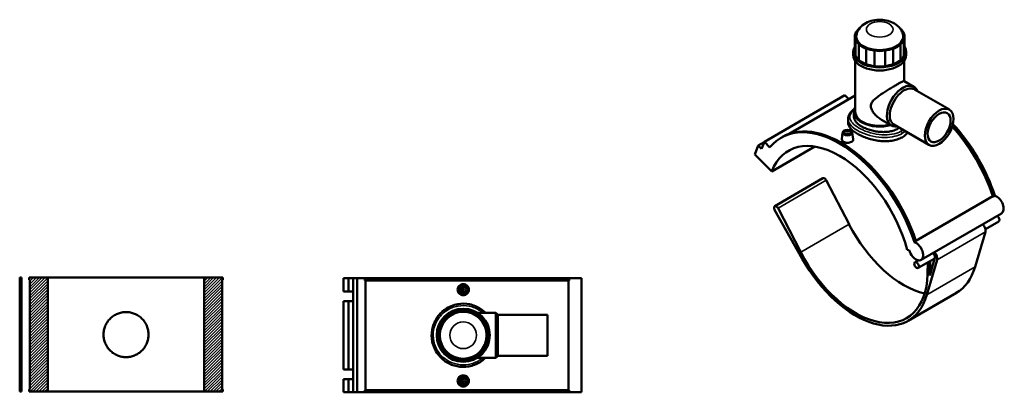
# Model space of a CAD drawing. Header units: millimetres. Extents: x -147 to 1375, y -131 to 1606.
# Tile 8 of 8: x -147 to 1375, y 1031 to 1606. Entities that reach past the tile are written whole.
import ezdxf

# ---------------------------------------------------------------- set-up
doc = ezdxf.new("R2010")
doc.units = ezdxf.units.MM
for name, color, linetype, lineweight in [('Hatch (ANSI)', 7, 'Continuous', 18), ('Visible (ANSI)', 7, 'Continuous', 50), ('Visible Narrow (ANSI)', 7, 'Continuous', 35)]:
    doc.layers.add(name, color=color, linetype=linetype, lineweight=lineweight)

msp = doc.modelspace()

# ---------------------------------------------------------------- hatches: boundary and pattern name
at = {"layer": 'Hatch (ANSI)'}
h = msp.add_hatch(dxfattribs=at)
h.set_pattern_fill('ANSI31', color=256, scale=25.4, style=0)
h.set_pattern_definition([(45, (0, 0), (-2.245064, 2.245064), [])])
h.paths.add_polyline_path([(-103.5, 1208), (-132.3, 1208), (-132.3, 1204.5), (-131.1, 1204.5), (-131.1, 1035.5), (-132.3, 1035.5), (-132.3, 1032), (-103.5, 1032)])
h.paths.add_polyline_path([(167, 1208), (138.2, 1208), (138.2, 1032), (167, 1032), (167, 1035.5), (165.8, 1035.5), (165.8, 1204.5), (167, 1204.5)])
h.paths.add_polyline_path([(-144.1, 1208), (-147, 1208), (-147, 1032), (-144.1, 1032)])

# ---------------------------------------------------------------- linework, layer by layer
at = {"layer": 'Visible (ANSI)'}
for p, q in [((1143.9, 1580.1), (1143.9, 1556.2)), ((1145, 1575.3), (1145, 1551.4)), ((1150.1, 1544.2), (1150.1, 1568.1)), ((1214.9, 1568.1), (1214.9, 1544.2)), ((1220, 1551.4), (1220, 1575.3)), ((1221.1, 1580.1), (1221.1, 1556.2)), ((1141.6, 1551.4), (1141.6, 1556.2)), ((1161.8, 1561.4), (1161.8, 1537.5)), ((1174.3, 1534.5), (1174.3, 1558.4)), ((1190.8, 1558.4), (1190.8, 1534.5)), ((1203.2, 1537.5), (1203.2, 1561.4)), ((1223.5, 1551.4), (1223.5, 1556.2)), ((1144.7, 1464), (1144.7, 1542.3)), ((1220.3, 1511.4), (1220.3, 1542.3)), ((1220.2, 1511.5), (1235.5, 1502.7)), ((1236.1, 1498.6), (1290.2, 1467.4)), ((1128.8, 1489.5), (1004.3, 1417.7)), ((1144.7, 1488.9), (1042.5, 1429.9)), ((1128.8, 1489.5), (1135, 1483.3)), ((1142.7, 1456), (1142.7, 1464)), ((1133.7, 1452.8), (1133.7, 1447.3)), ((1185.5, 1451.5), (1200.8, 1442.6)), ((1125.2, 1432.1), (1124.1, 1421.5)), ((1140.2, 1432.1), (1141.4, 1421.5)), ((1204.6, 1444.1), (1258.7, 1412.9)), ((1004.1, 1417.2), (994.8, 1411.8)), ((1000, 1406.6), (1004.3, 1417.7)), ((1004.3, 1417.7), (1012.9, 1409.1)), ((1030, 1423.8), (1032.5, 1425.3)), ((1130.7, 1429.2), (1130.7, 1429.4)), ((1134.7, 1429.2), (1134.7, 1429.4)), ((989.5, 1398), (994.8, 1411.8)), ((994.8, 1411.8), (1000, 1406.6)), ((1015.6, 1371.9), (1082.2, 1410.3)), ((989.5, 1398), (1015.6, 1371.9)), ((1094.8, 1361.4), (1020.2, 1318.3)), ((1100, 1358.2), (1135.1, 1290.5)), ((1238.4, 1264.8), (1357.3, 1333.5)), ((1358, 1333.3), (1360.5, 1334.7)), ((1020.1, 1312.6), (1062.9, 1237.1)), ((1060.4, 1247.3), (1025.4, 1315.1)), ((1370.9, 1307.1), (1246.4, 1235.2)), ((1366.5, 1294.8), (1345.9, 1283)), ((1236, 1262.9), (1238.5, 1264.3)), ((1345.9, 1278.6), (1330, 1224.5)), ((1224.9, 1251), (1228.1, 1250.5)), ((1242.2, 1234.6), (1237, 1231.6)), ((1267.6, 1237.7), (1242, 1223)), ((1255.4, 1181.4), (1271.2, 1235.5)), ((1267.8, 1238.6), (1259.8, 1211.4)), ((1259.8, 1211.4), (1260.5, 1233.7)), ((1257.1, 1231.7), (1256.5, 1212.9)), ((-144.1, 1208), (-147, 1208)), ((-147, 1208), (-147, 1032)), ((-144.1, 1032), (-144.1, 1208)), ((-103.5, 1208), (-132.3, 1208)), ((-132.3, 1208), (-132.3, 1204.5)), ((-132.3, 1204.5), (-131.1, 1204.5)), ((-131.1, 1204.5), (-131.1, 1035.5)), ((-103.5, 1032), (-103.5, 1208)), ((-103.5, 1208), (138.2, 1208)), ((167, 1208), (138.2, 1208)), ((138.2, 1208), (138.2, 1032)), ((165.8, 1035.5), (165.8, 1204.5)), ((165.8, 1204.5), (167, 1204.5)), ((167, 1204.5), (167, 1208)), ((353.7, 1207), (361.2, 1207)), ((353.7, 1207), (353.7, 1186.8)), ((361.2, 1207), (368.6, 1207)), ((361.2, 1207), (361.2, 1186.8)), ((368.6, 1207), (374.7, 1207)), ((368.6, 1207), (368.6, 1186.8)), ((374.7, 1207), (386.7, 1207)), ((374.7, 1207), (374.7, 1031)), ((702.4, 1207), (386.7, 1207)), ((386.7, 1207), (386.7, 1203.5)), ((702.4, 1203.5), (386.7, 1203.5)), ((387.7, 1203.5), (387.7, 1034.5)), ((701.4, 1034.5), (701.4, 1203.5)), ((702.4, 1203.5), (702.4, 1207)), ((721.7, 1207), (702.4, 1207)), ((721.7, 1207), (721.7, 1031)), ((353.7, 1186.8), (361.2, 1186.8)), ((361.2, 1186.8), (368.6, 1186.8)), ((368.6, 1186.8), (368.6, 1171.8)), ((1301, 1184.5), (1226.3, 1141.3)), ((353.7, 1171.8), (353.7, 1066.2)), ((361.2, 1171.8), (353.7, 1171.8)), ((361.2, 1171.8), (361.2, 1066.2)), ((368.6, 1171.8), (361.2, 1171.8)), ((368.6, 1171.8), (368.6, 1066.2)), ((560.5, 1153.6), (589.1, 1153.6)), ((589.1, 1084.3), (589.1, 1153.6)), ((592.2, 1150.5), (589.1, 1153.6)), ((592.2, 1087.5), (592.2, 1150.5)), ((592.2, 1150.5), (668.7, 1150.5)), ((668.7, 1087.5), (668.7, 1150.5)), ((560.5, 1084.3), (589.1, 1084.3)), ((592.2, 1087.5), (589.1, 1084.3)), ((592.2, 1087.5), (668.7, 1087.5)), ((353.7, 1066.2), (361.2, 1066.2)), ((361.2, 1066.2), (368.6, 1066.2)), ((368.6, 1066.2), (368.6, 1051.2)), ((353.7, 1051.2), (353.7, 1031)), ((361.2, 1051.2), (353.7, 1051.2)), ((361.2, 1051.2), (361.2, 1031)), ((368.6, 1051.2), (361.2, 1051.2)), ((368.6, 1051.2), (368.6, 1031)), ((-132.3, 1035.5), (-132.3, 1032)), ((-131.1, 1035.5), (-132.3, 1035.5)), ((167, 1035.5), (165.8, 1035.5)), ((167, 1032), (167, 1035.5)), ((-147, 1032), (-144.1, 1032)), ((-132.3, 1032), (-103.5, 1032)), ((138.2, 1032), (-103.5, 1032)), ((138.2, 1032), (167, 1032)), ((353.7, 1031), (361.2, 1031)), ((361.2, 1031), (368.6, 1031)), ((368.6, 1031), (374.7, 1031)), ((374.7, 1031), (386.7, 1031)), ((386.7, 1034.5), (386.7, 1031)), ((702.4, 1034.5), (386.7, 1034.5)), ((702.4, 1031), (386.7, 1031)), ((702.4, 1031), (702.4, 1034.5)), ((702.4, 1031), (721.7, 1031))]:
    msp.add_line(p, q, dxfattribs=at)
for centre, radius in [((538.7, 1189.4), 7.5), ((538.7, 1189.4), 5), ((538.7, 1189.4), 2), ((538.7, 1119), 41), ((538.7, 1119), 36.2), ((538.7, 1048.6), 7.5), ((538.7, 1048.6), 5), ((538.7, 1048.6), 2)]:
    msp.add_circle(centre, radius, dxfattribs=at)
for centre, radius, start, end in [((538.7, 1126.1), 31.5, 74.8293, 105.1707), ((533.6, 1124), 31.5, 119.8293, 150.1707), ((538.7, 1119), 38.4, 102.3865, 122.6135), ((538.7, 1119), 38.4, 57.3865, 77.6135), ((543.7, 1124), 31.5, 29.8293, 60.1707), ((531.5, 1119), 31.5, 164.8293, 195.1707), ((538.7, 1119), 38.4, 147.3865, 167.6135), ((538.7, 1119), 38.4, 12.3865, 32.6135), ((545.8, 1119), 31.5, 344.8293, 15.1707), ((538.7, 1119), 38.4, 192.3865, 212.6135), ((533.6, 1113.9), 31.5, 209.8293, 240.1707), ((543.7, 1113.9), 31.5, 299.8293, 330.1707), ((538.7, 1119), 38.4, 327.3865, 347.6135), ((538.7, 1119), 38.4, 237.3865, 257.6135), ((538.7, 1111.8), 31.5, 254.8293, 285.1707), ((538.7, 1119), 38.4, 282.3865, 302.6135)]:
    msp.add_arc(centre, radius, start, end, dxfattribs=at)
for centre, major_axis, start_param, end_param in [((1175.4, 1580.1), (-31.5, 0), 6.018406, 6.547964), ((1182.5, 1580.1), (-38.4, 0), 5.713972, 6.067), ((1177.5, 1583), (31.5, 0), 2.527749, 2.620974), ((1187.6, 1583), (31.5, 0), 0.520619, 0.613844), ((1182.5, 1580.1), (38.4, 0), 0.216185, 0.569213), ((1189.6, 1580.1), (31.5, 0), 6.018406, 6.547964), ((1182.5, 1580.1), (-38.4, 0), 0.216185, 0.569213), ((1182.5, 1580.1), (-36.2, 0), 6.187911, 9.520052), ((1177.5, 1577.1), (-31.5, 0), 0.520619, 1.050177), ((1187.6, 1577.1), (-31.5, 0), 2.091415, 2.620974), ((1182.5, 1580.1), (38.4, 0), 5.713972, 6.067), ((1182.5, 1556.2), (-41, 0), 5.945199, 9.762764), ((1175.4, 1556.2), (-31.5, 0), 0, 0.264779), ((1182.5, 1580.1), (38.4, 0), 4.143176, 4.496204), ((1182.5, 1575.9), (-31.5, 0), 1.306017, 1.835575), ((1182.5, 1580.1), (38.4, 0), 4.928574, 5.281602), ((1189.6, 1556.2), (31.5, 0), 6.018406, 6.283185), ((1182.5, 1551.4), (-41, 0), 0, 3.141593), ((1182.5, 1556.2), (-38.4, 0), 0.216185, 0.569213), ((1177.5, 1553.3), (-31.5, 0), 0.520619, 1.050177), ((1182.5, 1556.2), (38.4, 0), 4.143176, 4.496204), ((1182.5, 1556.2), (38.4, 0), 4.928574, 5.281602), ((1187.6, 1553.3), (-31.5, 0), 2.091415, 2.620974), ((1182.5, 1556.2), (38.4, 0), 5.713972, 6.067), ((1182.5, 1552.1), (-31.5, 0), 1.306017, 1.835575), ((1218.2, 1472.6), (17.3, 30), 5.853486, 9.854478), ((1220.4, 1471.4), (15.7, 27.3), 0, 3.141593), ((1242.2, 1337.9), (-90.3, 156.4), 0.084067, 0.105297), ((1182.5, 1464), (-39.8, 0), 5.964821, 8.302584), ((1182.5, 1464), (-37.8, 0), 0, 2.000811), ((1120.3, 1267.5), (-90.3, 156.4), 4.362764, 6.497879), ((1122.8, 1268.9), (-90.3, 156.4), 4.362764, 6.283185), ((1242.2, 1337.9), (-89.8, 155.5), 4.36375, 5.072049), ((1242.2, 1337.9), (90.3, -156.4), 1.221171, 1.931165), ((1244.7, 1339.3), (90.3, -156.4), 1.221171, 1.945126), ((1120.3, 1267.5), (-78.8, 136.4), 4.276057, 6.719518), ((1132.7, 1429.4), (-2, 0), 2.963882, 6.460896), ((1097.3, 1357.1), (-2.5, 4.33), 4.632892, 6.283185), ((1360.5, 1319.3), (7.9, -13.6), 2.58454, 2.649036), ((1363, 1320.7), (7.9, -13.6), 0, 2.58454), ((1022.7, 1314), (-2.5, 4.33), 4.632892, 7.839107), ((1364, 1299.2), (2.5, -4.33), 0, 2.323355), ((1219.8, 1324.9), (78.8, -136.4), 4.632892, 5.789246), ((1339.1, 1284.8), (5.01, -8.67), 0.503754, 1.918971), ((1238.5, 1248.9), (7.9, -13.6), 4.276057, 8.867726), ((1145.2, 1281.8), (78.8, -136.4), 4.632892, 7.032103), ((1145.2, 1281.8), (81.1, -140.5), 4.697514, 6.786939), ((1264.4, 1241.7), (-2.5, 4.33), 3.645346, 5.464948), ((1264.4, 1241.7), (-5.01, 8.67), 3.645346, 5.060564), ((1219.8, 1324.9), (81.1, -140.5), 0, 0.503754)]:
    msp.add_ellipse(centre, major_axis=major_axis, ratio=0.57735, start_param=start_param, end_param=end_param, dxfattribs=at)
for centre, major_axis in [((1274.4, 1440.1), (15.7, 27.3)), ((1274.4, 1440.1), (12.6, 21.8)), ((1132.7, 1431.8), (7.5, 0)), ((1132.7, 1431.8), (5, 0)), ((1239.5, 1227.3), (-2.5, 4.33))]:
    msp.add_ellipse(centre, major_axis=major_axis, ratio=0.57735, dxfattribs=at)
for points, knots in [([(1218.6, 1582), (1218.1, 1584.7), (1217.3, 1587.1), (1214.7, 1591.8), (1213, 1594), (1208.8, 1598.1), (1206.1, 1599.8), (1199.9, 1603), (1196.3, 1604.2), (1188.7, 1605.8), (1184.8, 1606.1), (1176.9, 1605.8), (1173, 1605.3), (1165.4, 1603.1), (1161.7, 1601.6), (1155.2, 1597.3), (1152.3, 1594.6), (1148.4, 1588.6), (1147.1, 1585.6), (1146.5, 1582.3), (1146.5, 1582.2), (1146.5, 1582)], [0.880673, 0.880673, 0.880673, 0.880673, 1.085496, 1.085496, 1.322903, 1.322903, 1.630019, 1.630019, 2.014412, 2.014412, 2.41365, 2.41365, 2.809376, 2.809376, 3.209446, 3.209446, 3.56941, 3.56941, 3.821386, 3.821386, 3.831716, 3.831716, 3.831716, 3.831716]), ([(1185.5, 1451.5), (1183.5, 1452.6), (1181.5, 1454), (1177.7, 1457.2), (1175.9, 1459), (1172.7, 1462.7), (1171.4, 1464.7), (1169.3, 1468.8), (1168.7, 1470.8), (1168.7, 1475), (1169.3, 1476.8), (1171.4, 1480), (1172.7, 1481.5), (1175.9, 1484.4), (1177.7, 1485.9), (1181.5, 1488.7), (1183.5, 1490.1), (1187.4, 1492.7), (1189.4, 1494), (1193.5, 1496.6), (1195.6, 1497.9), (1199.8, 1500.5), (1201.9, 1501.7), (1205.7, 1504), (1207.6, 1505.1), (1210.9, 1507), (1212.4, 1507.9), (1215.1, 1509.4), (1216.2, 1510), (1218, 1510.9), (1218.7, 1511.2), (1219.7, 1511.5), (1220, 1511.6), (1220.2, 1511.5)], [8.698151, 8.698151, 8.698151, 8.698151, 9.466147, 9.466147, 10.234142, 10.234142, 11.002138, 11.002138, 11.770133, 11.770133, 12.538129, 12.538129, 13.306124, 13.306124, 14.07412, 14.07412, 14.842116, 14.842116, 15.545387, 15.545387, 16.248658, 16.248658, 16.951929, 16.951929, 17.6552, 17.6552, 18.358471, 18.358471, 19.061742, 19.061742, 19.765013, 19.765013, 20.468284, 20.468284, 20.468284, 20.468284]), ([(1133.7, 1452.8), (1133.7, 1454.1), (1133.9, 1455.3), (1134.6, 1457.8), (1135.1, 1459.1), (1136.6, 1461.6), (1137.5, 1462.9), (1139.8, 1465.4), (1141.2, 1466.7), (1143, 1468.1), (1143.2, 1468.3), (1143.5, 1468.5)], [25.875149, 25.875149, 25.875149, 25.875149, 26.502881, 26.502881, 27.162852, 27.162852, 27.896252, 27.896252, 28.679256, 28.679256, 28.803863, 28.803863, 28.803863, 28.803863]), ([(1217, 1424.5), (1214.9, 1423.3), (1212.4, 1422.2), (1207, 1420.4), (1204.2, 1419.7), (1198.1, 1418.8), (1195, 1418.6), (1188.7, 1418.5), (1185.6, 1418.7), (1179.5, 1419.4), (1176.3, 1419.9), (1170, 1421.3), (1166.9, 1422.2), (1160.9, 1424.1), (1158, 1425.2), (1152.6, 1427.6), (1150.2, 1428.8), (1145.8, 1431.3), (1143.8, 1432.7), (1140.2, 1435.5), (1138.6, 1436.9), (1136.1, 1439.9), (1135.2, 1441.4), (1134, 1444.4), (1133.7, 1445.8), (1133.7, 1447.3)], [0, 0, 0, 0, 0.924719, 0.924719, 1.849437, 1.849437, 2.774156, 2.774156, 3.698875, 3.698875, 4.623411, 4.623411, 5.547946, 5.547946, 6.472482, 6.472482, 7.397018, 7.397018, 8.321553, 8.321553, 9.246089, 9.246089, 10.170625, 10.170625, 11.09516, 11.09516, 11.09516, 11.09516]), ([(1210.7, 1438), (1208.9, 1437), (1206.9, 1436.1), (1202.5, 1434.5), (1200.2, 1433.9), (1195.3, 1433.1), (1192.7, 1432.9), (1187.6, 1432.7), (1185, 1432.8), (1180, 1433.2), (1177.4, 1433.6), (1172.3, 1434.6), (1169.8, 1435.2), (1164.9, 1436.7), (1162.5, 1437.6), (1158.1, 1439.4), (1156.1, 1440.4), (1152.6, 1442.5), (1150.9, 1443.6), (1148, 1445.9), (1146.7, 1447.2), (1144.7, 1449.7), (1144, 1451), (1143, 1453.5), (1142.7, 1454.8), (1142.7, 1456)], [0, 0, 0, 0, 0.75206, 0.75206, 1.50412, 1.50412, 2.25618, 2.25618, 3.00824, 3.00824, 3.760248, 3.760248, 4.512256, 4.512256, 5.264265, 5.264265, 6.016273, 6.016273, 6.768281, 6.768281, 7.520289, 7.520289, 8.272297, 8.272297, 9.024305, 9.024305, 9.024305, 9.024305]), ([(1225.8, 1431.9), (1224.9, 1430.9), (1224, 1429.9), (1221.3, 1427.3), (1219.2, 1425.8), (1217, 1424.5)], [28.159171, 28.159171, 28.159171, 28.159171, 28.663352, 28.663352, 29.588071, 29.588071, 29.588071, 29.588071]), ([(1138.8, 1417.5), (1138.1, 1417.1), (1137.1, 1416.7), (1135, 1416.3), (1133.8, 1416.2), (1131.7, 1416.2), (1130.5, 1416.3), (1128.4, 1416.9), (1127.4, 1417.3), (1125.9, 1418.2), (1125.2, 1418.7), (1124.3, 1419.9), (1124.1, 1420.6), (1124.1, 1421.3), (1124.1, 1421.4), (1124.1, 1421.5)], [2.604725, 2.604725, 2.604725, 2.604725, 2.930394, 2.930394, 3.256063, 3.256063, 3.581575, 3.581575, 3.907087, 3.907087, 4.2326, 4.2326, 4.558112, 4.558112, 4.610735, 4.610735, 4.610735, 4.610735]), ([(1141.4, 1421.5), (1141.4, 1421.4), (1141.4, 1421.3), (1141.4, 1420.5), (1141.2, 1419.8), (1140.3, 1418.6), (1139.6, 1418), (1138.8, 1417.5)], [7.1095184, 7.1095184, 7.1095184, 7.1095184, 7.1628367, 7.1628367, 7.4885058, 7.4885058, 7.8141749, 7.8141749, 7.8141749, 7.8141749]), ([(547.3, 1189.4), (547.3, 1188.3), (547.1, 1187.1), (546.2, 1185), (545.6, 1184), (544, 1182.5), (543.1, 1181.8), (540.9, 1181), (539.8, 1180.7), (537.6, 1180.7), (536.4, 1181), (534.3, 1181.8), (533.3, 1182.5), (531.8, 1184), (531.1, 1185), (530.2, 1187.1), (530, 1188.3), (530, 1190.5), (530.2, 1191.6), (531.1, 1193.8), (531.8, 1194.7), (533.3, 1196.3), (534.3, 1196.9), (536.4, 1197.8), (537.6, 1198), (539.8, 1198), (540.9, 1197.8), (543.1, 1196.9), (544, 1196.3), (545.6, 1194.7), (546.2, 1193.8), (547.1, 1191.6), (547.3, 1190.5), (547.3, 1189.4)], [0, 0, 0, 0, 0.325669, 0.325669, 0.651338, 0.651338, 0.97685, 0.97685, 1.302362, 1.302362, 1.627875, 1.627875, 1.953387, 1.953387, 2.279056, 2.279056, 2.604725, 2.604725, 2.930394, 2.930394, 3.256063, 3.256063, 3.581575, 3.581575, 3.907087, 3.907087, 4.2326, 4.2326, 4.558112, 4.558112, 4.883781, 4.883781, 5.20945, 5.20945, 5.20945, 5.20945]), ([(573.1, 1153.6), (570.8, 1155.9), (568.3, 1157.9), (560.4, 1163.1), (554.6, 1165.6), (542.6, 1168), (536.4, 1168.1), (523.3, 1165.9), (516.5, 1163.1), (505.3, 1155.2), (500.7, 1150.3), (494, 1139.5), (491.7, 1133.6), (489.5, 1121.5), (489.6, 1115.3), (492.2, 1102.3), (495.2, 1095.6), (503.1, 1085), (507.7, 1080.7), (517.8, 1074.4), (523.4, 1072.3), (535, 1069.9), (541.2, 1069.8), (553.4, 1072), (559.4, 1074.3), (567.7, 1079.6), (570.5, 1081.8), (573.1, 1084.3)], [-40.643856, -40.643856, -40.643856, -40.643856, -39.711544, -39.711544, -37.914237, -37.914237, -36.164596, -36.164596, -34.088913, -34.088913, -32.188568, -32.188568, -30.395864, -30.395864, -28.642891, -28.642891, -26.565784, -26.565784, -24.793651, -24.793651, -23.104584, -23.104584, -21.358545, -21.358545, -19.536529, -19.536529, -18.499764, -18.499764, -18.499764, -18.499764]), ([(-17.4, 1120), (-17.4, 1122.2), (-17.2, 1124.5), (-16.3, 1129), (-15.7, 1131.2), (-13.9, 1135.5), (-12.8, 1137.5), (-10.2, 1141.3), (-8.8, 1143.1), (-5.7, 1146.1), (-4, 1147.6), (-0.2, 1150.1), (1.9, 1151.3), (6.2, 1153), (8.4, 1153.7), (12.9, 1154.6), (15.2, 1154.8), (19.5, 1154.8), (21.8, 1154.6), (26.3, 1153.7), (28.6, 1153), (32.8, 1151.3), (34.9, 1150.1), (38.7, 1147.6), (40.4, 1146.1), (43.5, 1143.1), (45, 1141.3), (47.5, 1137.5), (48.6, 1135.5), (50.4, 1131.2), (51.1, 1129), (51.9, 1124.5), (52.2, 1122.2), (52.2, 1117.8), (51.9, 1115.5), (51.1, 1111), (50.4, 1108.8), (48.6, 1104.5), (47.5, 1102.5), (45, 1098.7), (43.5, 1096.9), (40.4, 1093.9), (38.7, 1092.4), (34.9, 1089.9), (32.8, 1088.7), (28.6, 1087), (26.3, 1086.3), (21.8, 1085.4), (19.5, 1085.2), (15.2, 1085.2), (12.9, 1085.4), (8.4, 1086.3), (6.2, 1087), (1.9, 1088.7), (-0.2, 1089.9), (-4, 1092.4), (-5.7, 1093.9), (-8.8, 1096.9), (-10.2, 1098.7), (-12.8, 1102.5), (-13.9, 1104.5), (-15.7, 1108.8), (-16.3, 1111), (-17.2, 1115.5), (-17.4, 1117.8), (-17.4, 1120)], [0, 0, 0, 0, 0.657805, 0.657805, 1.315609, 1.315609, 1.973414, 1.973414, 2.631218, 2.631218, 3.288967, 3.288967, 3.946717, 3.946717, 4.604466, 4.604466, 5.262215, 5.262215, 5.919964, 5.919964, 6.577713, 6.577713, 7.235463, 7.235463, 7.893212, 7.893212, 8.551016, 8.551016, 9.208821, 9.208821, 9.866625, 9.866625, 10.52443, 10.52443, 11.182235, 11.182235, 11.840039, 11.840039, 12.497844, 12.497844, 13.155648, 13.155648, 13.813397, 13.813397, 14.471147, 14.471147, 15.128896, 15.128896, 15.786645, 15.786645, 16.444394, 16.444394, 17.102143, 17.102143, 17.759892, 17.759892, 18.417642, 18.417642, 19.075446, 19.075446, 19.733251, 19.733251, 20.391055, 20.391055, 21.04886, 21.04886, 21.04886, 21.04886]), ([(547.3, 1048.6), (547.3, 1047.5), (547.1, 1046.3), (546.2, 1044.2), (545.6, 1043.2), (544, 1041.7), (543.1, 1041), (540.9, 1040.2), (539.8, 1039.9), (537.6, 1039.9), (536.4, 1040.2), (534.3, 1041), (533.3, 1041.7), (531.8, 1043.2), (531.1, 1044.2), (530.2, 1046.3), (530, 1047.5), (530, 1048.6), (530, 1049.7), (530.2, 1050.8), (531.1, 1053), (531.8, 1053.9), (533.3, 1055.5), (534.3, 1056.1), (536.4, 1057), (537.6, 1057.2), (539.8, 1057.2), (540.9, 1057), (543.1, 1056.1), (544, 1055.5), (545.6, 1053.9), (546.2, 1053), (547.1, 1050.8), (547.3, 1049.7), (547.3, 1048.6)], [2.604725, 2.604725, 2.604725, 2.604725, 2.930394, 2.930394, 3.256063, 3.256063, 3.581575, 3.581575, 3.907087, 3.907087, 4.2326, 4.2326, 4.558112, 4.558112, 4.883781, 4.883781, 5.20945, 5.20945, 5.20945, 5.535119, 5.535119, 5.860788, 5.860788, 6.1863, 6.1863, 6.511812, 6.511812, 6.837325, 6.837325, 7.162837, 7.162837, 7.488506, 7.488506, 7.814175, 7.814175, 7.814175, 7.814175])]:
    msp.add_open_spline(points, degree=3, knots=knots, dxfattribs=at)
msp.add_open_spline([(1212.8, 1439.4), (1212.1, 1438.9), (1211.4, 1438.4), (1210.7, 1438)], degree=3, dxfattribs=at)
at = {"layer": 'Visible Narrow (ANSI)'}
for p, q in [((1025.4, 1315.1), (1100, 1358.2)), ((1060.4, 1247.3), (1135.1, 1290.5)), ((1271.2, 1235.5), (1345.9, 1278.6)), ((1330, 1224.5), (1255.4, 1181.4))]:
    msp.add_line(p, q, dxfattribs=at)
msp.add_circle((538.7, 1119), 20.6, dxfattribs=at)
msp.add_ellipse((1182.5, 1591.2), major_axis=(-20.6, 0), ratio=0.57735, dxfattribs=at)
msp.add_ellipse((1214.8, 1431.8), major_axis=(-1.58, 2.73), ratio=0.57735, start_param=3.926991, end_param=5.249481, dxfattribs=at)
for points, knots in [([(1215.4, 1434), (1212.3, 1432.2), (1208.7, 1430.8), (1200.4, 1428.8), (1195.4, 1428.3), (1184.5, 1428.4), (1178.5, 1429.2), (1166.9, 1431.8), (1161.3, 1433.7), (1151.7, 1438), (1147.6, 1440.4), (1141.3, 1445.4), (1139, 1448), (1136.4, 1453.3), (1136.1, 1456.1), (1137.7, 1461.7), (1139.9, 1464.7), (1143.2, 1467.4)], [14.785904, 14.785904, 14.785904, 14.785904, 16.126575, 16.126575, 17.713225, 17.713225, 19.536529, 19.536529, 21.358545, 21.358545, 23.104584, 23.104584, 24.793651, 24.793651, 26.565784, 26.565784, 28.493501, 28.493501, 28.493501, 28.493501]), ([(1133.7, 1452.8), (1133.7, 1451), (1134.1, 1449.2), (1136.3, 1444.7), (1138.6, 1441.9), (1145.2, 1436.6), (1149.6, 1434.1), (1159.7, 1429.6), (1165.6, 1427.7), (1177.8, 1425), (1184.2, 1424.2), (1195.8, 1424.3), (1201.1, 1424.9), (1210, 1427.2), (1213.7, 1428.6), (1217, 1430.5)], [-25.875149, -25.875149, -25.875149, -25.875149, -24.793651, -24.793651, -23.104584, -23.104584, -21.358545, -21.358545, -19.536529, -19.536529, -17.713225, -17.713225, -16.126575, -16.126575, -14.785904, -14.785904, -14.785904, -14.785904]), ([(1217, 1430.5), (1218.8, 1431.5), (1220.4, 1432.7), (1221.9, 1433.9), (1222, 1434), (1222, 1434)], [-44.3577119, -44.3577119, -44.3577119, -44.3577119, -43.6495306, -43.6495306, -43.6189315, -43.6189315, -43.6189315, -43.6189315]), ([(568.9, 1084.3), (567.2, 1082.9), (565.4, 1081.5), (558.4, 1077.2), (552.7, 1075), (541.1, 1073), (535.2, 1073.1), (524.1, 1075.3), (518.9, 1077.3), (509.2, 1083.2), (504.9, 1087.1), (497.3, 1097.1), (494.5, 1103.4), (492, 1115.6), (491.9, 1121.4), (494, 1132.7), (496.1, 1138.2), (502.5, 1148.3), (506.9, 1152.9), (517.6, 1160.2), (524, 1162.9), (536.5, 1165), (542.4, 1164.9), (553.8, 1162.6), (559.4, 1160.3), (565.9, 1156), (567.5, 1154.9), (568.9, 1153.6)], [18.840623, 18.840623, 18.840623, 18.840623, 19.536529, 19.536529, 21.358545, 21.358545, 23.104584, 23.104584, 24.793651, 24.793651, 26.565784, 26.565784, 28.642891, 28.642891, 30.395864, 30.395864, 32.188568, 32.188568, 34.088913, 34.088913, 36.164596, 36.164596, 37.914237, 37.914237, 39.711544, 39.711544, 40.30299, 40.30299, 40.30299, 40.30299])]:
    msp.add_open_spline(points, degree=3, knots=knots, dxfattribs=at)
msp.add_open_spline([(1218.5, 1436.1), (1217.5, 1435.3), (1216.5, 1434.6), (1215.4, 1434)], degree=3, dxfattribs=at)

doc.saveas('drawing.dxf')
